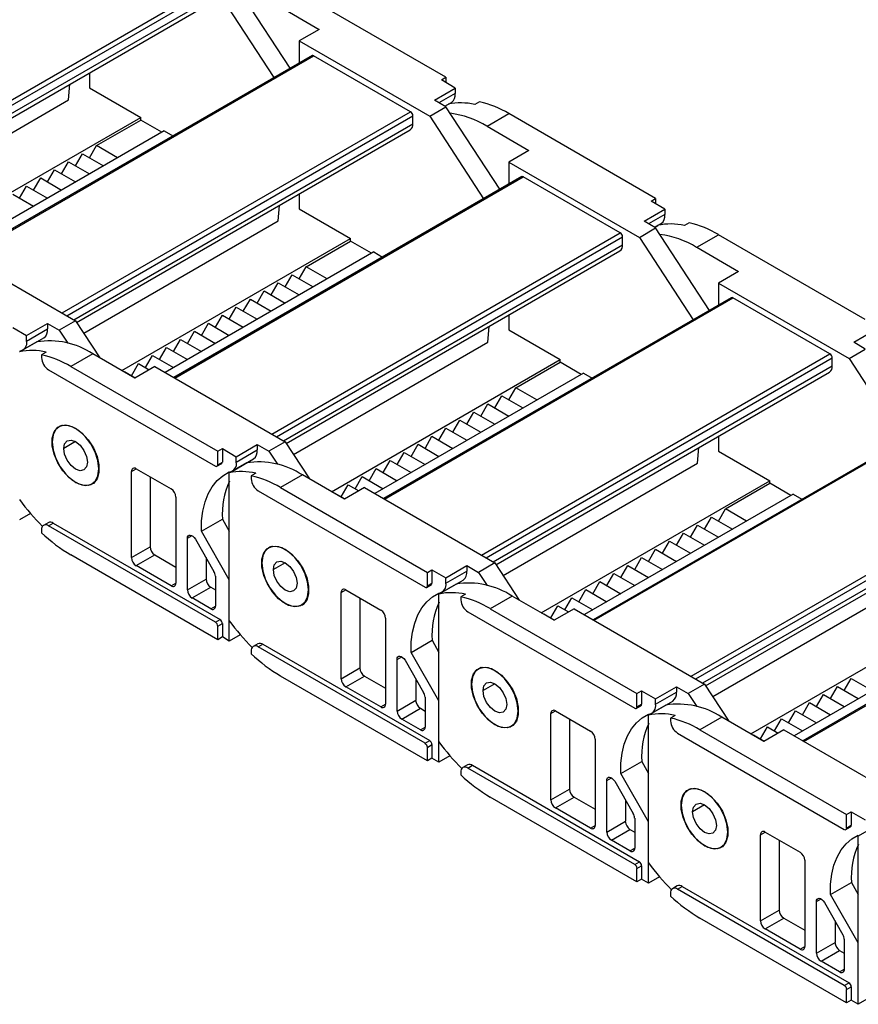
# Model space of a CAD drawing. Header units: millimetres. Extents: x 0 to 1537, y 0 to 1187.
# Tile 7 of 14: x 1036 to 1163, y 842 to 992. Entities that reach past the tile are written whole.
import ezdxf

# ---------------------------------------------------------------- set-up
doc = ezdxf.new("R2010")
doc.units = ezdxf.units.MM
doc.header["$LTSCALE"] = 5.5

msp = doc.modelspace()

# ---------------------------------------------------------------- linework, layer by layer
for p, q in [((1076.97, 984.33), (1068.8, 996.84)), ((1010.54, 965.57), (1063.43, 996.1)), ((1011.25, 965.16), (1063.78, 995.49)), ((1066.33, 995.41), (1074.49, 982.9)), ((1100.62, 982.96), (1078.35, 995.82)), ((1012.31, 964.55), (1063.78, 994.27)), ((1012.75, 964.13), (1063.37, 993.35)), ((1075.03, 993.9), (1081.39, 990.22)), ((1081.39, 990.22), (1078.35, 988.47)), ((1078.35, 988.47), (1078.35, 985.13)), ((1078.35, 988.47), (1098.15, 977.04)), ((1080.29, 986.25), (1027.5, 955.78)), ((1027.65, 955.69), (1080.54, 986.22)), ((1095.25, 977.73), (1080.54, 986.22)), ((1046.53, 983.63), (1046.53, 981.36)), ((1099.92, 982.55), (1100.62, 982.96)), ((1100.62, 982.96), (1100.62, 982.14)), ((1043.35, 979.53), (1043.54, 981.9)), ((1046.53, 981.36), (1054.31, 976.87)), ((1098.86, 979.49), (1102.04, 981.33)), ((1102.04, 981.33), (1099.92, 982.55)), ((1102.04, 981.33), (1102.04, 980.51)), ((1102.04, 980.51), (1099.56, 979.08)), ((1013.83, 962.48), (1043.35, 979.53)), ((1098.15, 977.04), (1100.62, 978.47)), ((1100.62, 978.47), (1098.86, 979.49)), ((1100.46, 978.56), (1101.46, 979.14)), ((1100.46, 978.56), (1100.98, 978.86)), ((1108.79, 965.96), (1100.62, 978.47)), ((1105.71, 979.23), (1105.01, 978.82)), ((1019.59, 956.83), (1054.31, 976.87)), ((1042.36, 947.2), (1095.25, 977.73)), ((1043.07, 946.79), (1095.6, 977.12)), ((1054.31, 976.46), (1054.31, 976.87)), ((1095.6, 975.9), (1095.6, 977.12)), ((1098.15, 977.04), (1106.31, 964.53)), ((1106.85, 975.53), (1110.17, 977.45)), ((1132.44, 964.59), (1110.17, 977.45)), ((1044.13, 946.18), (1095.6, 975.9)), ((1047.59, 972.59), (1054.31, 976.46)), ((1057.49, 974.63), (1054.31, 976.46)), ((1106.85, 975.53), (1113.21, 971.86)), ((1057.84, 974.83), (1026.17, 956.55)), ((1044.57, 945.76), (1095.19, 974.98)), ((1057.84, 974.83), (1059.18, 974.06)), ((1046.53, 970.75), (1047.59, 972.59)), ((1050.77, 970.75), (1047.59, 972.59)), ((1044.41, 969.52), (1045.47, 971.36)), ((1045.47, 971.36), (1048.65, 969.52)), ((1113.21, 971.86), (1110.17, 970.1)), ((1042.29, 968.3), (1043.35, 970.14)), ((1043.35, 970.14), (1046.53, 968.3)), ((1110.17, 970.1), (1110.17, 966.76)), ((1110.17, 970.1), (1129.97, 958.67)), ((1040.17, 967.08), (1041.23, 968.91)), ((1041.23, 968.91), (1044.41, 967.08)), ((1035.92, 964.63), (1036.98, 966.46)), ((1036.98, 966.46), (1040.17, 964.63)), ((1038.04, 965.85), (1039.11, 967.69)), ((1039.11, 967.69), (1042.29, 965.85)), ((1112.11, 967.88), (1059.32, 937.41)), ((1059.47, 937.32), (1112.36, 967.86)), ((1127.07, 959.36), (1112.36, 967.86)), ((1034.86, 965.24), (1038.04, 963.4)), ((1078.35, 965.26), (1078.35, 962.99)), ((1075.17, 961.16), (1075.36, 963.53)), ((1131.74, 964.18), (1132.44, 964.59)), ((1133.86, 962.96), (1131.74, 964.18)), ((1132.44, 964.59), (1132.44, 963.77)), ((1078.35, 962.99), (1086.13, 958.5)), ((1130.68, 961.12), (1133.86, 962.96)), ((1133.86, 962.14), (1131.38, 960.71)), ((1133.86, 962.96), (1133.86, 962.14)), ((1045.65, 944.12), (1075.17, 961.16)), ((1132.44, 960.1), (1130.68, 961.12)), ((1132.28, 960.2), (1133.28, 960.77)), ((1132.28, 960.19), (1132.8, 960.49)), ((1137.53, 960.86), (1136.83, 960.45)), ((1074.18, 928.83), (1127.07, 959.36)), ((1129.97, 958.67), (1132.44, 960.1)), ((1140.61, 947.59), (1132.44, 960.1)), ((1138.67, 957.16), (1141.99, 959.08)), ((1164.26, 946.22), (1141.99, 959.08)), ((1024.61, 957.45), (1044.41, 946.02)), ((1051.41, 938.46), (1086.13, 958.5)), ((1074.89, 928.42), (1127.42, 958.75)), ((1075.95, 927.81), (1127.42, 957.53)), ((1079.41, 954.22), (1086.13, 958.1)), ((1086.13, 958.1), (1086.13, 958.5)), ((1089.31, 956.26), (1086.13, 958.1)), ((1127.42, 957.53), (1127.42, 958.75)), ((1129.97, 958.67), (1138.13, 946.16)), ((1089.66, 956.46), (1057.99, 938.18)), ((1076.39, 927.39), (1127.01, 956.61)), ((1089.66, 956.46), (1091, 955.69)), ((1138.67, 957.16), (1145.03, 953.49)), ((1076.23, 951.16), (1077.29, 952.99)), ((1077.29, 952.99), (1080.47, 951.16)), ((1078.35, 952.38), (1079.41, 954.22)), ((1082.59, 952.38), (1079.41, 954.22)), ((1145.03, 953.49), (1141.99, 951.73)), ((1074.11, 949.93), (1075.17, 951.77)), ((1075.17, 951.77), (1078.35, 949.93)), ((1141.99, 951.73), (1141.99, 948.39)), ((1141.99, 951.73), (1161.79, 940.3)), ((1071.99, 948.71), (1073.05, 950.54)), ((1073.05, 950.54), (1076.23, 948.71)), ((1069.86, 947.48), (1070.93, 949.32)), ((1070.93, 949.32), (1074.11, 947.48)), ((1143.93, 949.51), (1091.14, 919.04)), ((1091.29, 918.95), (1144.18, 949.49)), ((1158.89, 941), (1144.18, 949.49)), ((1067.74, 946.26), (1068.8, 948.09)), ((1068.8, 948.09), (1071.99, 946.26)), ((1036.98, 943.77), (1040.17, 945.61)), ((1040.17, 945.61), (1040.17, 944.79)), ((1040.17, 945.61), (1041.93, 944.59)), ((1044.41, 946.02), (1041.93, 944.59)), ((1044.41, 946.02), (1048.08, 940.38)), ((1063.5, 943.81), (1064.56, 945.64)), ((1064.56, 945.64), (1067.74, 943.81)), ((1065.62, 945.03), (1066.68, 946.87)), ((1066.68, 946.87), (1069.86, 945.03)), ((1110.17, 946.89), (1110.17, 944.62)), ((1034.86, 945), (1036.98, 943.77)), ((1036.98, 942.95), (1040.17, 944.79)), ((1041.93, 944.59), (1043.22, 942.62)), ((1061.38, 942.58), (1062.44, 944.42)), ((1062.44, 944.42), (1065.62, 942.58)), ((1106.99, 942.79), (1107.18, 945.16)), ((1110.17, 944.62), (1117.95, 940.13)), ((1162.5, 942.75), (1165.68, 944.59)), ((1038.54, 942.82), (1035.92, 941.31)), ((1036.41, 941.59), (1039.59, 943.43)), ((1036.98, 942.95), (1036.98, 943.77)), ((1059.26, 941.36), (1060.32, 943.2)), ((1060.32, 943.2), (1063.5, 941.36)), ((1077.47, 925.75), (1106.99, 942.79)), ((1164.26, 941.73), (1162.5, 942.75)), ((1039.95, 941.27), (1039.25, 940.86)), ((1047.02, 941), (1043.7, 939.08)), ((1053.39, 937.32), (1047.02, 941)), ((1057.14, 940.13), (1058.2, 941.97)), ((1058.2, 941.97), (1061.38, 940.13)), ((1161.79, 940.3), (1164.26, 941.73)), ((1039.25, 940.86), (1039.25, 940.42)), ((1052.89, 937.68), (1053.95, 939.52)), ((1053.95, 939.52), (1055.58, 938.59)), ((1055.02, 938.91), (1056.08, 940.75)), ((1056.08, 940.75), (1059.26, 938.91)), ((1083.23, 920.09), (1117.95, 940.13)), ((1106, 910.46), (1158.89, 941)), ((1106.7, 910.05), (1159.24, 940.38)), ((1111.23, 935.85), (1117.95, 939.73)), ((1117.95, 939.73), (1117.95, 940.13)), ((1121.13, 937.89), (1117.95, 939.73)), ((1159.24, 939.16), (1159.24, 940.38)), ((1161.79, 940.3), (1169.95, 927.79)), ((1040.31, 938.59), (1065.62, 923.97)), ((1043.7, 939.08), (1065.98, 926.22)), ((1051.8, 938.24), (1051.83, 938.3)), ((1051.83, 938.3), (1053.46, 937.36)), ((1056.43, 939.08), (1053.39, 937.32)), ((1056.43, 939.08), (1076.23, 927.65)), ((1121.48, 938.09), (1089.81, 919.81)), ((1107.77, 909.44), (1159.24, 939.16)), ((1108.21, 909.02), (1158.83, 938.24)), ((1121.48, 938.09), (1122.82, 937.32)), ((1110.17, 934.01), (1111.23, 935.85)), ((1114.41, 934.01), (1111.23, 935.85)), ((1108.05, 932.79), (1109.11, 934.62)), ((1109.11, 934.62), (1112.29, 932.79)), ((1103.81, 930.34), (1104.87, 932.17)), ((1104.87, 932.17), (1108.05, 930.34)), ((1105.93, 931.56), (1106.99, 933.4)), ((1106.99, 933.4), (1110.17, 931.56)), ((1101.68, 929.11), (1102.74, 930.95)), ((1102.74, 930.95), (1105.93, 929.11)), ((1175.75, 931.14), (1122.96, 900.67)), ((1123.11, 900.58), (1176, 931.12)), ((1042.26, 930.14), (1041.91, 929.93)), ((1099.56, 927.89), (1100.62, 929.72)), ((1100.62, 929.72), (1103.81, 927.89)), ((1044.41, 927.69), (1042.61, 926.64)), ((1076.23, 927.65), (1073.75, 926.22)), ((1076.23, 927.65), (1079.9, 922.02)), ((1097.44, 926.66), (1098.5, 928.5)), ((1098.5, 928.5), (1101.68, 926.66)), ((1141.99, 928.52), (1141.99, 926.26)), ((1065.98, 926.22), (1066.68, 926.63)), ((1065.98, 924.18), (1065.98, 926.22)), ((1066.68, 926.63), (1068.8, 925.4)), ((1066.68, 926.63), (1066.68, 924.59)), ((1068.8, 925.4), (1071.99, 927.24)), ((1068.8, 924.59), (1071.99, 926.42)), ((1071.99, 927.24), (1071.99, 926.42)), ((1071.99, 927.24), (1073.75, 926.22)), ((1073.75, 926.22), (1075.04, 924.25)), ((1095.32, 925.44), (1096.38, 927.28)), ((1096.38, 927.28), (1099.56, 925.44)), ((1138.81, 924.42), (1139, 926.8)), ((1141.99, 926.26), (1149.77, 921.76)), ((1065.98, 924.18), (1066.68, 924.59)), ((1068.23, 923.22), (1071.41, 925.06)), ((1068.8, 924.59), (1068.8, 925.4)), ((1091.08, 922.99), (1092.14, 924.83)), ((1092.14, 924.83), (1095.32, 922.99)), ((1093.2, 924.21), (1094.26, 926.05)), ((1094.26, 926.05), (1097.44, 924.21)), ((1047.94, 923.56), (1047.98, 923.58)), ((1052.89, 923.16), (1053.6, 923.56)), ((1052.89, 910.09), (1052.89, 923.16)), ((1053.6, 923.56), (1058.9, 920.5)), ((1065.87, 923.95), (1066.58, 924.36)), ((1070.36, 924.45), (1067.74, 922.94)), ((1088.96, 921.76), (1090.02, 923.6)), ((1090.02, 923.6), (1093.2, 921.76)), ((1109.29, 907.38), (1138.81, 924.42)), ((1055.72, 922.34), (1055.72, 911.72)), ((1067.74, 900.51), (1067.74, 922.94)), ((1071.77, 922.9), (1071.07, 922.49)), ((1071.07, 922.49), (1071.07, 922.05)), ((1078.84, 922.63), (1075.52, 920.71)), ((1085.21, 918.95), (1078.84, 922.63)), ((1086.84, 920.54), (1087.9, 922.38)), ((1087.9, 922.38), (1091.08, 920.54)), ((1115.05, 901.72), (1149.77, 921.76)), ((1137.82, 892.09), (1190.71, 922.63)), ((1138.52, 891.68), (1191.06, 922.01)), ((1149.77, 921.36), (1149.77, 921.76)), ((1044.41, 921.48), (1044.44, 921.5)), ((1046.91, 921.27), (1047.26, 921.48)), ((1072.13, 920.22), (1097.44, 905.6)), ((1075.52, 920.71), (1097.8, 907.85)), ((1084.71, 919.32), (1085.77, 921.15)), ((1088.25, 920.71), (1085.21, 918.95)), ((1085.77, 921.15), (1087.4, 920.22)), ((1088.25, 920.71), (1108.05, 909.28)), ((1139.59, 891.07), (1191.06, 920.79)), ((1143.05, 917.48), (1149.77, 921.36)), ((1152.95, 919.52), (1149.77, 921.36)), ((1059.61, 919.28), (1059.61, 906.21)), ((1083.62, 919.87), (1083.65, 919.93)), ((1083.65, 919.93), (1085.28, 918.99)), ((1153.3, 919.72), (1121.63, 901.44)), ((1140.03, 890.65), (1190.65, 919.87)), ((1153.3, 919.72), (1154.64, 918.95)), ((1141.99, 915.64), (1143.05, 917.48)), ((1146.23, 915.64), (1143.05, 917.48)), ((1037.58, 916.76), (1035.92, 915.8)), ((1063.51, 914.08), (1066.69, 915.92)), ((1066.69, 915.92), (1067.74, 914.09)), ((1139.87, 914.42), (1140.93, 916.25)), ((1140.93, 916.25), (1144.11, 914.42)), ((1039.25, 914.29), (1039.25, 913.86)), ((1040.26, 915.39), (1039.56, 914.98)), ((1040.31, 914.91), (1041.01, 915.32)), ((1065.62, 900.29), (1040.31, 914.91)), ((1041.01, 915.32), (1066.33, 900.7)), ((1137.75, 913.19), (1138.81, 915.03)), ((1138.81, 915.03), (1141.99, 913.19)), ((1061.38, 913.02), (1062.09, 913.43)), ((1061.38, 905.19), (1061.38, 913.02)), ((1062.59, 912.9), (1065.41, 908)), ((1067.74, 906.74), (1063.51, 914.08)), ((1135.63, 911.97), (1136.69, 913.8)), ((1136.69, 913.8), (1139.87, 911.97)), ((1207.57, 912.77), (1154.78, 882.3)), ((1154.93, 882.21), (1207.82, 912.75)), ((1052.89, 910.09), (1055.72, 911.72)), ((1074.08, 911.77), (1073.73, 911.57)), ((1131.38, 909.52), (1132.44, 911.36)), ((1132.44, 911.36), (1135.63, 909.52)), ((1133.5, 910.74), (1134.56, 912.58)), ((1134.56, 912.58), (1137.75, 910.74)), ((1065.98, 897.64), (1043.7, 910.5)), ((1053.6, 908.87), (1056.43, 910.5)), ((1056.43, 910.5), (1059.61, 908.66)), ((1064.21, 910.09), (1064.21, 906.82)), ((1129.26, 908.29), (1130.32, 910.13)), ((1130.32, 910.13), (1133.5, 908.29)), ((1058.9, 905.8), (1053.6, 908.87)), ((1076.23, 909.32), (1074.43, 908.28)), ((1097.8, 907.85), (1098.5, 908.26)), ((1098.5, 908.26), (1100.62, 907.03)), ((1098.5, 908.26), (1098.5, 906.22)), ((1100.62, 907.03), (1103.81, 908.87)), ((1103.81, 908.87), (1103.81, 908.05)), ((1103.81, 908.87), (1105.57, 907.85)), ((1108.05, 909.28), (1105.57, 907.85)), ((1108.05, 909.28), (1111.72, 903.65)), ((1127.14, 907.07), (1128.2, 908.91)), ((1128.2, 908.91), (1131.38, 907.07)), ((1061.38, 905.19), (1064.21, 906.82)), ((1065.62, 907.3), (1065.62, 902.74)), ((1067.74, 897.44), (1067.74, 906.74)), ((1097.8, 905.81), (1097.8, 907.85)), ((1100.04, 904.85), (1103.23, 906.69)), ((1100.62, 906.22), (1103.81, 908.05)), ((1100.62, 906.22), (1100.62, 907.03)), ((1105.57, 907.85), (1106.86, 905.88)), ((1125.02, 905.84), (1126.08, 907.68)), ((1126.08, 907.68), (1129.26, 905.84)), ((1058.9, 905.8), (1059.61, 906.21)), ((1062.09, 903.97), (1064.91, 905.6)), ((1064.91, 905.6), (1065.62, 905.19)), ((1079.76, 905.19), (1079.8, 905.21)), ((1084.71, 904.79), (1085.42, 905.19)), ((1085.42, 905.19), (1090.72, 902.13)), ((1097.69, 905.58), (1098.4, 905.99)), ((1097.8, 905.81), (1098.5, 906.22)), ((1102.18, 906.08), (1099.56, 904.57)), ((1120.78, 903.4), (1121.84, 905.23)), ((1121.84, 905.23), (1125.02, 903.4)), ((1122.9, 904.62), (1123.96, 906.46)), ((1123.96, 906.46), (1127.14, 904.62)), ((1141.11, 889.01), (1170.63, 906.05)), ((1064.91, 902.33), (1062.09, 903.97)), ((1084.71, 891.72), (1084.71, 904.79)), ((1087.54, 903.97), (1087.54, 893.35)), ((1099.56, 882.14), (1099.56, 904.57)), ((1103.59, 904.53), (1102.89, 904.12)), ((1102.89, 904.12), (1102.89, 903.69)), ((1110.66, 904.26), (1107.34, 902.34)), ((1117.03, 900.58), (1110.66, 904.26)), ((1118.65, 902.17), (1119.72, 904.01)), ((1119.72, 904.01), (1122.9, 902.17)), ((1064.91, 902.33), (1065.62, 902.74)), ((1076.23, 903.11), (1076.26, 903.13)), ((1078.73, 902.9), (1079.08, 903.11)), ((1107.34, 902.34), (1129.61, 889.48)), ((1116.53, 900.95), (1117.59, 902.78)), ((1120.07, 902.34), (1117.03, 900.58)), ((1117.59, 902.78), (1119.22, 901.85)), ((1120.07, 902.34), (1139.87, 890.91)), ((1146.87, 883.36), (1181.59, 903.4)), ((1065.62, 900.29), (1066.33, 900.7)), ((1091.43, 900.91), (1091.43, 887.84)), ((1103.95, 901.85), (1129.26, 887.23)), ((1115.44, 901.5), (1115.47, 901.56)), ((1115.47, 901.56), (1117.1, 900.62)), ((1185.12, 901.35), (1153.45, 883.07)), ((1065.98, 899.68), (1066.68, 900.09)), ((1065.98, 897.64), (1065.98, 899.68)), ((1066.68, 900.09), (1066.68, 898.05)), ((1066.68, 898.05), (1065.98, 897.64)), ((1067.74, 897.44), (1066.68, 898.05)), ((1069.4, 898.39), (1067.74, 897.44)), ((1072.08, 897.02), (1071.38, 896.61)), ((1072.13, 896.54), (1072.83, 896.95)), ((1097.44, 881.92), (1072.13, 896.54)), ((1072.83, 896.95), (1098.15, 882.33)), ((1095.33, 895.71), (1098.51, 897.55)), ((1098.51, 897.55), (1099.56, 895.72)), ((1071.07, 895.93), (1071.07, 895.49)), ((1093.2, 894.65), (1093.91, 895.06)), ((1099.56, 888.37), (1095.33, 895.71)), ((1084.71, 891.72), (1087.54, 893.35)), ((1093.2, 886.82), (1093.2, 894.65)), ((1094.41, 894.53), (1097.23, 889.63)), ((1105.9, 893.4), (1105.55, 893.2)), ((1097.8, 879.27), (1075.52, 892.13)), ((1085.42, 890.5), (1088.25, 892.13)), ((1088.25, 892.13), (1091.43, 890.29)), ((1096.03, 891.72), (1096.03, 888.46)), ((1161.08, 889.92), (1162.14, 891.76)), ((1162.14, 891.76), (1165.32, 889.92)), ((1090.72, 887.44), (1085.42, 890.5)), ((1108.05, 890.95), (1106.25, 889.91)), ((1132.44, 888.66), (1135.63, 890.5)), ((1135.63, 890.5), (1135.63, 889.68)), ((1135.63, 890.5), (1137.39, 889.48)), ((1139.87, 890.91), (1137.39, 889.48)), ((1139.87, 890.91), (1143.54, 885.28)), ((1158.96, 888.7), (1160.02, 890.54)), ((1160.02, 890.54), (1163.2, 888.7)), ((1097.44, 888.93), (1097.44, 884.37)), ((1129.61, 889.48), (1130.32, 889.89)), ((1129.61, 887.44), (1129.61, 889.48)), ((1130.32, 889.89), (1132.44, 888.66)), ((1130.32, 889.89), (1130.32, 887.85)), ((1132.44, 887.85), (1135.63, 889.68)), ((1137.39, 889.48), (1138.68, 887.51)), ((1156.84, 887.48), (1157.9, 889.31)), ((1157.9, 889.31), (1161.08, 887.48)), ((1090.72, 887.44), (1091.43, 887.84)), ((1093.2, 886.82), (1096.03, 888.46)), ((1093.91, 885.6), (1096.73, 887.23)), ((1096.73, 887.23), (1097.44, 886.82)), ((1099.56, 879.07), (1099.56, 888.37)), ((1129.51, 887.21), (1130.22, 887.62)), ((1129.61, 887.44), (1130.32, 887.85)), ((1134, 887.71), (1131.38, 886.2)), ((1131.86, 886.48), (1135.05, 888.32)), ((1132.44, 887.85), (1132.44, 888.66)), ((1154.72, 886.25), (1155.78, 888.09)), ((1155.78, 888.09), (1158.96, 886.25)), ((1111.58, 886.82), (1111.62, 886.84)), ((1116.53, 886.42), (1117.24, 886.83)), ((1116.53, 873.35), (1116.53, 886.42)), ((1117.24, 886.83), (1122.54, 883.76)), ((1131.38, 863.77), (1131.38, 886.2)), ((1135.41, 886.16), (1134.71, 885.75)), ((1134.71, 885.75), (1134.71, 885.32)), ((1142.48, 885.89), (1139.16, 883.97)), ((1148.85, 882.21), (1142.48, 885.89)), ((1152.6, 885.03), (1153.66, 886.86)), ((1153.66, 886.86), (1156.84, 885.03)), ((1096.73, 883.97), (1093.91, 885.6)), ((1096.73, 883.97), (1097.44, 884.37)), ((1108.05, 884.74), (1108.08, 884.76)), ((1110.55, 884.54), (1110.9, 884.74)), ((1119.36, 885.6), (1119.36, 874.98)), ((1148.35, 882.58), (1149.41, 884.41)), ((1149.41, 884.41), (1151.04, 883.48)), ((1150.47, 883.8), (1151.54, 885.64)), ((1151.54, 885.64), (1154.72, 883.8)), ((1135.77, 883.48), (1161.08, 868.87)), ((1139.16, 883.97), (1161.43, 871.11)), ((1147.26, 883.13), (1147.29, 883.19)), ((1147.29, 883.19), (1148.92, 882.25)), ((1151.89, 883.97), (1148.85, 882.21)), ((1151.89, 883.97), (1171.69, 872.54)), ((1097.44, 881.92), (1098.15, 882.33)), ((1097.8, 881.31), (1098.5, 881.72)), ((1097.8, 879.27), (1097.8, 881.31)), ((1098.5, 881.72), (1098.5, 879.68)), ((1123.25, 882.54), (1123.25, 869.47)), ((1101.22, 880.03), (1099.56, 879.07)), ((1098.5, 879.68), (1097.8, 879.27)), ((1099.56, 879.07), (1098.5, 879.68)), ((1103.9, 878.65), (1103.2, 878.24)), ((1103.95, 878.17), (1104.65, 878.58)), ((1104.65, 878.58), (1129.97, 863.96)), ((1127.15, 877.34), (1130.33, 879.18)), ((1130.33, 879.18), (1131.38, 877.35)), ((1102.89, 877.56), (1102.89, 877.12)), ((1129.26, 863.55), (1103.95, 878.17)), ((1131.38, 870.01), (1127.15, 877.34)), ((1125.02, 876.28), (1125.73, 876.69)), ((1125.02, 868.45), (1125.02, 876.28)), ((1126.23, 876.16), (1129.05, 871.26)), ((1116.53, 873.35), (1119.36, 874.98)), ((1137.72, 875.03), (1137.37, 874.83)), ((1129.61, 860.9), (1107.34, 873.76)), ((1117.24, 872.13), (1120.07, 873.76)), ((1120.07, 873.76), (1123.25, 871.92)), ((1127.85, 873.35), (1127.85, 870.09)), ((1139.87, 872.58), (1138.06, 871.54)), ((1122.54, 869.07), (1117.24, 872.13)), ((1161.43, 871.11), (1162.14, 871.52)), ((1161.43, 869.07), (1161.43, 871.11)), ((1162.14, 871.52), (1164.26, 870.29)), ((1162.14, 871.52), (1162.14, 869.48)), ((1122.54, 869.07), (1123.25, 869.47)), ((1125.02, 868.45), (1127.85, 870.09)), ((1129.26, 870.57), (1129.26, 866)), ((1131.38, 860.7), (1131.38, 870.01)), ((1161.43, 869.07), (1162.14, 869.48)), ((1165.82, 869.34), (1163.2, 867.83)), ((1125.73, 867.23), (1128.55, 868.86)), ((1128.55, 868.86), (1129.26, 868.45)), ((1143.4, 868.46), (1143.44, 868.48)), ((1148.35, 868.05), (1149.06, 868.46)), ((1148.35, 854.98), (1148.35, 868.05)), ((1149.06, 868.46), (1154.36, 865.39)), ((1161.33, 868.84), (1162.04, 869.25)), ((1163.2, 845.4), (1163.2, 867.83)), ((1128.55, 865.6), (1125.73, 867.23)), ((1139.87, 866.37), (1139.9, 866.39)), ((1142.37, 866.17), (1142.72, 866.37)), ((1151.18, 867.23), (1151.18, 856.62)), ((1128.55, 865.6), (1129.26, 866)), ((1129.26, 863.55), (1129.97, 863.96)), ((1129.61, 862.94), (1130.32, 863.35)), ((1130.32, 863.35), (1130.32, 861.31)), ((1155.07, 864.17), (1155.07, 851.11)), ((1129.61, 860.9), (1129.61, 862.94)), ((1130.32, 861.31), (1129.61, 860.9)), ((1131.38, 860.7), (1130.32, 861.31)), ((1133.04, 861.66), (1131.38, 860.7)), ((1158.97, 858.97), (1162.15, 860.81)), ((1162.15, 860.81), (1163.2, 858.98)), ((1134.71, 859.19), (1134.71, 858.75)), ((1135.72, 860.28), (1135.02, 859.87)), ((1135.77, 859.8), (1136.47, 860.21)), ((1161.08, 845.19), (1135.77, 859.8)), ((1136.47, 860.21), (1161.79, 845.59)), ((1163.2, 851.64), (1158.97, 858.97)), ((1156.84, 857.91), (1157.55, 858.32)), ((1156.84, 850.08), (1156.84, 857.91)), ((1158.05, 857.79), (1160.87, 852.89)), ((1148.35, 854.98), (1151.18, 856.62)), ((1161.43, 842.53), (1139.16, 855.39)), ((1149.06, 853.76), (1151.89, 855.39)), ((1151.89, 855.39), (1155.07, 853.55)), ((1159.67, 854.98), (1159.67, 851.72)), ((1154.36, 850.7), (1149.06, 853.76)), ((1156.84, 850.08), (1159.67, 851.72)), ((1161.08, 852.2), (1161.08, 847.64)), ((1163.2, 842.33), (1163.2, 851.64)), ((1154.36, 850.7), (1155.07, 851.1)), ((1157.55, 848.86), (1160.37, 850.49)), ((1160.37, 850.49), (1161.08, 850.08)), ((1160.37, 847.23), (1157.55, 848.86)), ((1160.37, 847.23), (1161.08, 847.64)), ((1161.08, 845.19), (1161.79, 845.59)), ((1161.43, 844.57), (1162.14, 844.98)), ((1161.43, 842.53), (1161.43, 844.57)), ((1162.14, 844.98), (1162.14, 842.94)), ((1162.14, 842.94), (1161.43, 842.53)), ((1163.2, 842.33), (1162.14, 842.94)), ((1164.86, 843.29), (1163.2, 842.33))]:
    msp.add_line(p, q)
at = {"flags": 128}
for points in [[(1044.41, 921.48), (1043.4, 922.23), (1042.48, 923.25), (1041.71, 924.46), (1041.16, 925.77), (1040.87, 927.06), (1040.87, 928.23), (1041.16, 929.19), (1041.71, 929.86), (1042.48, 930.19), (1043.4, 930.14), (1044.41, 929.73)], [(1047.94, 923.56), (1047.8, 924.8), (1047.38, 926.09), (1046.72, 927.35), (1045.88, 928.47), (1044.91, 929.35), (1043.91, 929.94), (1042.94, 930.17), (1042.09, 930.03), (1041.43, 929.53), (1041.02, 928.71), (1040.87, 927.64)], [(1044.41, 929.73), (1045.41, 928.98), (1046.34, 927.96), (1047.11, 926.75), (1047.66, 925.44), (1047.94, 924.15), (1047.94, 922.98), (1047.66, 922.02), (1047.11, 921.35), (1046.34, 921.02), (1045.41, 921.07), (1044.41, 921.48)], [(1040.87, 927.64), (1041.02, 926.41), (1041.43, 925.11), (1042.09, 923.86), (1042.94, 922.74), (1043.91, 921.85), (1044.91, 921.27), (1045.88, 921.04), (1046.72, 921.18), (1047.38, 921.68), (1047.8, 922.5), (1047.94, 923.56)], [(1042.61, 926.64), (1042.74, 927.36), (1043.13, 927.81), (1043.72, 927.93), (1044.41, 927.69), (1045.1, 927.13), (1045.68, 926.34), (1046.07, 925.44), (1046.21, 924.56)], [(1046.21, 924.56), (1046.07, 923.85), (1045.68, 923.4), (1045.1, 923.28), (1044.41, 923.52), (1043.72, 924.08), (1043.13, 924.87), (1042.74, 925.77), (1042.61, 926.64)], [(1063.51, 914.08), (1063.54, 915.67), (1063.72, 917.16), (1064.05, 918.53), (1064.52, 919.76), (1065.14, 920.85), (1065.89, 921.77), (1066.76, 922.52), (1067.74, 923.09)], [(1061.38, 913.02), (1061.41, 913.24), (1061.5, 913.4), (1061.64, 913.5), (1061.82, 913.52), (1062.02, 913.46), (1062.22, 913.33), (1062.42, 913.14), (1062.59, 912.9)], [(1076.23, 903.11), (1075.22, 903.86), (1074.3, 904.88), (1073.53, 906.09), (1072.98, 907.4), (1072.69, 908.69), (1072.69, 909.86), (1072.98, 910.82), (1073.53, 911.49), (1074.3, 911.82), (1075.22, 911.77), (1076.23, 911.36)], [(1079.76, 905.19), (1079.62, 906.43), (1079.2, 907.73), (1078.54, 908.98), (1077.7, 910.1), (1076.73, 910.99), (1075.73, 911.57), (1074.76, 911.8), (1073.91, 911.66), (1073.25, 911.16), (1072.84, 910.34), (1072.69, 909.28)], [(1076.23, 911.36), (1077.23, 910.61), (1078.16, 909.59), (1078.93, 908.38), (1079.48, 907.07), (1079.76, 905.78), (1079.76, 904.61), (1079.48, 903.65), (1078.93, 902.98), (1078.16, 902.65), (1077.23, 902.7), (1076.23, 903.11)], [(1072.69, 909.28), (1072.84, 908.04), (1073.25, 906.74), (1073.91, 905.49), (1074.76, 904.37), (1075.73, 903.48), (1076.73, 902.9), (1077.7, 902.67), (1078.54, 902.81), (1079.2, 903.31), (1079.62, 904.13), (1079.76, 905.19)], [(1074.43, 908.28), (1074.56, 908.99), (1074.95, 909.44), (1075.54, 909.56), (1076.23, 909.32), (1076.92, 908.76), (1077.5, 907.97), (1077.89, 907.07), (1078.03, 906.19)], [(1078.03, 906.19), (1077.89, 905.48), (1077.5, 905.03), (1076.92, 904.91), (1076.23, 905.15), (1075.54, 905.71), (1074.95, 906.5), (1074.56, 907.4), (1074.43, 908.28)], [(1095.33, 895.71), (1095.36, 897.3), (1095.54, 898.79), (1095.87, 900.16), (1096.34, 901.39), (1096.96, 902.48), (1097.71, 903.4), (1098.58, 904.15), (1099.56, 904.72)], [(1093.2, 894.65), (1093.23, 894.87), (1093.32, 895.03), (1093.46, 895.13), (1093.64, 895.15), (1093.84, 895.09), (1094.04, 894.96), (1094.24, 894.77), (1094.41, 894.53)], [(1108.05, 884.74), (1107.04, 885.49), (1106.12, 886.51), (1105.35, 887.72), (1104.8, 889.03), (1104.51, 890.32), (1104.51, 891.49), (1104.8, 892.45), (1105.35, 893.12), (1106.12, 893.45), (1107.04, 893.4), (1108.05, 892.99)], [(1111.58, 886.82), (1111.44, 888.06), (1111.02, 889.36), (1110.36, 890.61), (1109.52, 891.73), (1108.55, 892.62), (1107.55, 893.2), (1106.58, 893.43), (1105.73, 893.29), (1105.07, 892.79), (1104.66, 891.97), (1104.51, 890.91)], [(1108.05, 892.99), (1109.05, 892.24), (1109.98, 891.22), (1110.75, 890.01), (1111.3, 888.7), (1111.58, 887.41), (1111.58, 886.24), (1111.3, 885.28), (1110.75, 884.61), (1109.98, 884.28), (1109.05, 884.33), (1108.05, 884.74)], [(1104.51, 890.91), (1104.66, 889.67), (1105.07, 888.38), (1105.73, 887.12), (1106.58, 886), (1107.55, 885.11), (1108.55, 884.53), (1109.52, 884.3), (1110.36, 884.44), (1111.02, 884.94), (1111.44, 885.76), (1111.58, 886.82)], [(1106.25, 889.91), (1106.38, 890.62), (1106.77, 891.07), (1107.36, 891.19), (1108.05, 890.95), (1108.74, 890.39), (1109.32, 889.6), (1109.71, 888.7), (1109.85, 887.82)], [(1109.85, 887.82), (1109.71, 887.11), (1109.32, 886.66), (1108.74, 886.54), (1108.05, 886.78), (1107.36, 887.34), (1106.77, 888.13), (1106.38, 889.03), (1106.25, 889.91)], [(1127.15, 877.34), (1127.18, 878.93), (1127.36, 880.42), (1127.69, 881.79), (1128.16, 883.03), (1128.78, 884.11), (1129.53, 885.03), (1130.4, 885.78), (1131.38, 886.35)], [(1125.02, 876.28), (1125.05, 876.5), (1125.14, 876.67), (1125.28, 876.76), (1125.46, 876.78), (1125.66, 876.73), (1125.86, 876.59), (1126.06, 876.4), (1126.23, 876.16)], [(1139.87, 866.37), (1138.86, 867.12), (1137.94, 868.14), (1137.17, 869.35), (1136.62, 870.66), (1136.33, 871.95), (1136.33, 873.12), (1136.62, 874.08), (1137.17, 874.75), (1137.94, 875.08), (1138.86, 875.03), (1139.87, 874.62)], [(1143.4, 868.46), (1143.26, 869.69), (1142.84, 870.99), (1142.18, 872.25), (1141.34, 873.36), (1140.37, 874.25), (1139.36, 874.83), (1138.4, 875.06), (1137.55, 874.92), (1136.89, 874.42), (1136.48, 873.61), (1136.33, 872.54)], [(1139.87, 874.62), (1140.87, 873.87), (1141.8, 872.85), (1142.57, 871.64), (1143.12, 870.33), (1143.4, 869.04), (1143.4, 867.87), (1143.12, 866.91), (1142.57, 866.24), (1141.8, 865.91), (1140.87, 865.96), (1139.87, 866.37)], [(1136.33, 872.54), (1136.48, 871.3), (1136.89, 870.01), (1137.55, 868.75), (1138.4, 867.63), (1139.36, 866.75), (1140.37, 866.16), (1141.34, 865.93), (1142.18, 866.07), (1142.84, 866.57), (1143.26, 867.39), (1143.4, 868.46)], [(1138.06, 871.54), (1138.2, 872.25), (1138.59, 872.7), (1139.18, 872.82), (1139.87, 872.58), (1140.56, 872.02), (1141.14, 871.23), (1141.53, 870.33), (1141.67, 869.46)], [(1141.67, 869.46), (1141.53, 868.74), (1141.14, 868.29), (1140.56, 868.17), (1139.87, 868.41), (1139.18, 868.97), (1138.59, 869.76), (1138.2, 870.66), (1138.06, 871.54)], [(1158.97, 858.97), (1159, 860.56), (1159.18, 862.05), (1159.51, 863.42), (1159.98, 864.66), (1160.6, 865.74), (1161.35, 866.67), (1162.22, 867.41), (1163.2, 867.98)], [(1156.84, 857.91), (1156.87, 858.13), (1156.96, 858.3), (1157.1, 858.39), (1157.28, 858.41), (1157.48, 858.36), (1157.68, 858.22), (1157.88, 858.03), (1158.05, 857.79)]]:
    msp.add_lwpolyline(points, dxfattribs=at)
for centre, radius, start, end in [((1080.4, 986.02), 0.251, 54.3824, 114.3071), ((1100.6, 980.31), 1.45, 306.2883, 7.8112), ((1102.9, 969.71), 9.36, 76.9706, 101.848), ((1102.26, 964.13), 15.5, 59.29, 77.1024), ((1094.84, 977.09), 0.768, 2.6055, 57.3945), ((1099.44, 963.41), 14.2, 58.5828, 82.6528), ((1094.62, 975.79), 0.986, 305.0133, 6.2988), ((1112.22, 967.65), 0.251, 54.3824, 114.3071), ((1132.42, 961.94), 1.45, 306.2883, 7.8112), ((1134.72, 951.34), 9.36, 76.9706, 101.848), ((1134.08, 945.76), 15.5, 59.29, 77.1024), ((1126.66, 958.72), 0.768, 2.6055, 57.3945), ((1131.26, 945.04), 14.2, 58.5828, 82.6528), ((1126.44, 957.42), 0.986, 305.0133, 6.2988), ((1144.03, 949.28), 0.251, 54.3824, 114.3071), ((1038.73, 944.59), 1.45, 306.2883, 7.8112), ((1035.77, 942.69), 1.24, 277.1662, 12.2078), ((1040.42, 930.94), 12.03, 56.7274, 99.0133), ((1037.84, 932.15), 9.36, 76.9706, 101.848), ((1035.79, 925.75), 15.5, 59.29, 77.1024), ((1041.55, 940.53), 2.31, 182.6055, 237.3945), ((1158.48, 940.35), 0.768, 2.6055, 57.3945), ((1158.26, 939.05), 0.986, 305.0133, 6.2988), ((1070.55, 926.23), 1.45, 306.2883, 7.8112), ((1066.44, 924.56), 0.24, 304.0564, 7.2558), ((1067.59, 924.32), 1.24, 277.1662, 12.2078), ((1072.24, 912.57), 12.03, 56.7274, 99.0133), ((1053.32, 923.23), 0.437, 50.7967, 189.214), ((1065.76, 924.14), 0.218, 230.7967, 9.214), ((1069.66, 913.78), 9.36, 76.9706, 101.848), ((1078.95, 916.65), 12.28, 155.8434, 183.4452), ((1067.61, 907.39), 15.5, 59.29, 77.1024), ((1073.37, 922.16), 2.31, 182.6055, 237.3945), ((1058.08, 919.21), 1.54, 2.6055, 57.3945), ((1062.74, 938.23), 33.07, 215.8066, 225.0618), ((1039.89, 914.4), 0.655, 50.7967, 189.214), ((1040.58, 914.7), 0.754, 54.3824, 114.3071), ((1056.03, 931.46), 24.32, 226.3765, 239.5525), ((1057.26, 911.79), 1.54, 182.6055, 237.3945), ((1054.43, 910.16), 1.54, 182.6055, 237.3945), ((1065.74, 906.89), 1.54, 182.6055, 237.3945), ((1064.18, 907.25), 1.44, 1.9565, 31.1437), ((1102.37, 907.86), 1.45, 306.2883, 7.8112), ((1059.18, 906.14), 0.437, 230.7967, 9.214), ((1062.91, 905.26), 1.54, 182.6055, 237.3945), ((1085.14, 904.86), 0.437, 50.7967, 189.214), ((1097.58, 905.77), 0.218, 230.7967, 9.214), ((1098.26, 906.19), 0.24, 304.0564, 7.2558), ((1099.41, 905.95), 1.24, 277.1662, 12.2078), ((1104.06, 894.2), 12.03, 56.7274, 99.0133), ((1101.48, 895.41), 9.36, 76.9706, 101.848), ((1099.43, 889.02), 15.5, 59.29, 77.1024), ((1105.19, 903.79), 2.31, 182.6055, 237.3945), ((1065.19, 902.67), 0.437, 230.7967, 9.214), ((1110.77, 898.29), 12.28, 155.8434, 183.4452), ((1065.91, 900.05), 0.768, 2.6055, 57.3945), ((1089.9, 900.84), 1.54, 2.6055, 57.3945), ((1065.21, 899.65), 0.768, 2.6055, 57.3945), ((1094.56, 919.86), 33.07, 215.8066, 225.0618), ((1071.71, 896.03), 0.655, 50.7967, 189.214), ((1072.39, 896.33), 0.754, 54.3824, 114.3071), ((1087.85, 913.1), 24.32, 226.3765, 239.5525), ((1089.08, 893.42), 1.54, 182.6055, 237.3945), ((1086.25, 891.79), 1.54, 182.6055, 237.3945), ((1096, 888.89), 1.44, 1.9565, 31.1437), ((1134.19, 889.49), 1.45, 306.2883, 7.8112), ((1091, 887.77), 0.437, 230.7967, 9.214), ((1097.56, 888.53), 1.54, 182.6055, 237.3945), ((1129.4, 887.4), 0.218, 230.7967, 9.214), ((1130.08, 887.82), 0.24, 304.0564, 7.2558), ((1131.23, 887.58), 1.24, 277.1662, 12.2078), ((1135.88, 875.83), 12.03, 56.7274, 99.0133), ((1094.73, 886.89), 1.54, 182.6055, 237.3945), ((1116.96, 886.49), 0.437, 50.7967, 189.214), ((1133.3, 877.04), 9.36, 76.9706, 101.848), ((1131.25, 870.65), 15.5, 59.29, 77.1024), ((1097.01, 884.3), 0.437, 230.7967, 9.214), ((1142.59, 879.92), 12.28, 155.8434, 183.4452), ((1137.01, 885.42), 2.31, 182.6055, 237.3945), ((1121.72, 882.47), 1.54, 2.6055, 57.3945), ((1097.03, 881.28), 0.768, 2.6055, 57.3945), ((1097.73, 881.69), 0.768, 2.6055, 57.3945), ((1126.38, 901.49), 33.07, 215.8066, 225.0618), ((1103.53, 877.66), 0.655, 50.7967, 189.214), ((1104.21, 877.96), 0.754, 54.3824, 114.3071), ((1119.67, 894.73), 24.32, 226.3765, 239.5525), ((1120.9, 875.05), 1.54, 182.6055, 237.3945), ((1118.07, 873.42), 1.54, 182.6055, 237.3945), ((1127.82, 870.52), 1.44, 1.9565, 31.1437), ((1122.82, 869.4), 0.437, 230.7967, 9.214), ((1129.38, 870.16), 1.54, 182.6055, 237.3945), ((1161.9, 869.45), 0.24, 304.0564, 7.2558), ((1126.55, 868.52), 1.54, 182.6055, 237.3945), ((1148.78, 868.12), 0.437, 50.7967, 189.214), ((1161.22, 869.03), 0.218, 230.7967, 9.214), ((1174.41, 861.55), 12.28, 155.8434, 183.4452), ((1128.83, 865.93), 0.437, 230.7967, 9.214), ((1153.54, 864.1), 1.54, 2.6055, 57.3945), ((1128.85, 862.91), 0.768, 2.6055, 57.3945), ((1129.55, 863.32), 0.768, 2.6055, 57.3945), ((1158.2, 883.12), 33.07, 215.8066, 225.0618), ((1136.03, 859.59), 0.754, 54.3824, 114.3071), ((1135.35, 859.29), 0.655, 50.7967, 189.214), ((1151.49, 876.36), 24.32, 226.3765, 239.5525), ((1152.72, 856.69), 1.54, 182.6055, 237.3945), ((1149.89, 855.05), 1.54, 182.6055, 237.3945), ((1159.64, 852.15), 1.44, 1.9565, 31.1437), ((1161.2, 851.79), 1.54, 182.6055, 237.3945), ((1154.64, 851.04), 0.437, 230.7967, 9.214), ((1158.37, 850.15), 1.54, 182.6055, 237.3945), ((1160.65, 847.57), 0.437, 230.7967, 9.214), ((1161.37, 844.95), 0.768, 2.6055, 57.3945), ((1160.67, 844.54), 0.768, 2.6055, 57.3945)]:
    msp.add_arc(centre, radius, start, end)

doc.saveas('drawing.dxf')
